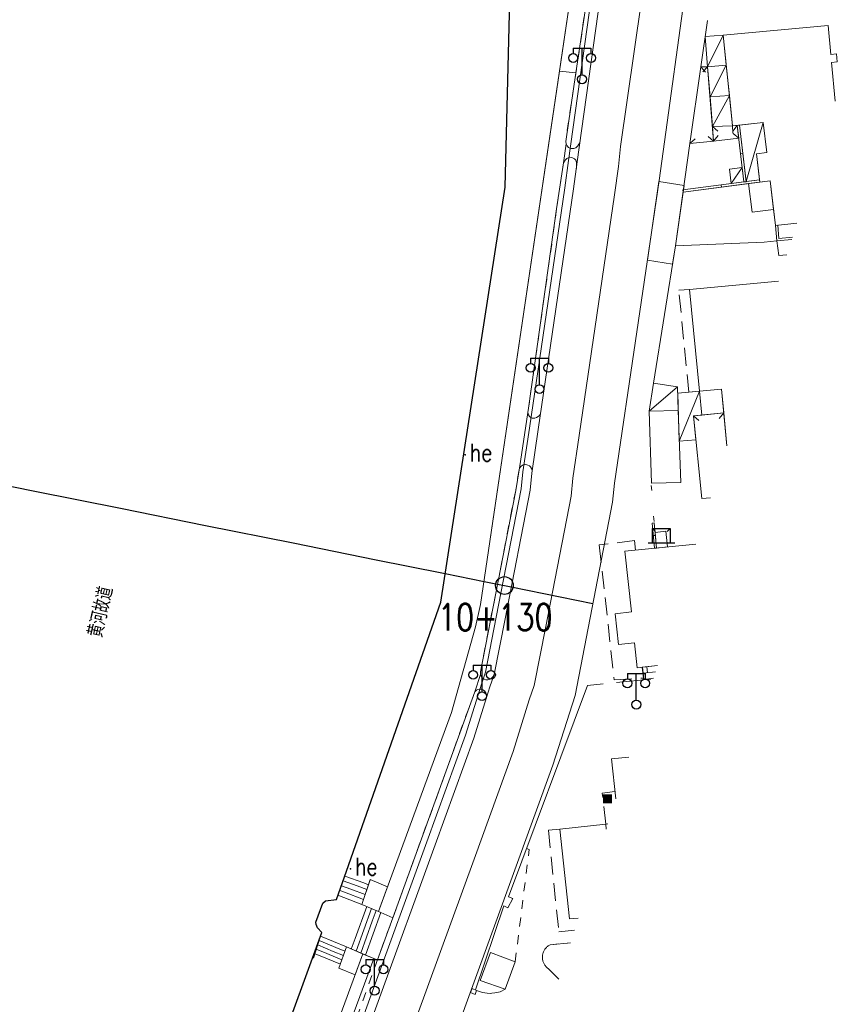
# Model space of a CAD drawing. Extents: x 39508475 to 39522402, y 3783947 to 3795549.
# Tile 239 of 256: x 39518077 to 39518170, y 3792332 to 3792443. Entities that reach past the tile are written whole.
import ezdxf
from ezdxf.enums import TextEntityAlignment as Align

# ---------------------------------------------------------------- set-up
doc = ezdxf.new("R2010")
doc.units = 0
doc.header["$PDSIZE"] = 0.2
for name, pattern in [('X0', [4, 3, -1]), ('X5', [3, 2, -1]), ('X6', [2, 1, -1])]:
    doc.linetypes.add(name, pattern=pattern)
doc.layers.get('0').update_dxf_attribs({"linetype": 'CONTINUOUS'})
for name, color, linetype in [('DLSS', 4, 'CONTINUOUS'), ('JCDL_DMX_F', 30, 'CONTINUOUS'), ('JCDL_JMDD', 1, 'CONTINUOUS'), ('JCDL_JMDD_F', 231, 'CONTINUOUS'), ('JCDL_JMDM_F', 231, 'CONTINUOUS'), ('JCDL_JMDX_F', 231, 'CONTINUOUS'), ('JCDL_ZBM', 3, 'CONTINUOUS'), ('JMD', 6, 'CONTINUOUS'), ('SXSS', 5, 'CONTINUOUS'), ('zdh', 7, 'CONTINUOUS'), ('断面线', 2, 'CONTINUOUS')]:
    doc.layers.add(name, color=color, linetype=linetype)
for name, color, linetype, lineweight in [('JCDL_JMDX', 1, 'CONTINUOUS', 0), ('JCDL_SXM', 5, 'CONTINUOUS', 0), ('JCDL_ZBX', 3, 'CONTINUOUS', 0), ('JCDL_ZBX_F', 7, 'CONTINUOUS', 0), ('TEXTL_ZJ', 7, 'CONTINUOUS', 0)]:
    doc.layers.add(name, color=color, linetype=linetype, lineweight=lineweight)
doc.styles.add('HZ', font='rs', dxfattribs={"width": 0.8, "bigfont": 'hztxt'})
doc.linetypes.add('10422', pattern='A,2,[150,AAA.SHX,S=1,R=0,X=0,Y=1],2,[177,AAA.SHX,S=1,R=0,X=0,Y=0.8],1e-09', length=4)
doc.linetypes.add('X19', pattern='A,4.5,[145,symbolx.shx,S=1,R=0,X=0,Y=1],4.5,-0.5,[146,symbolx.shx,S=1,R=0,X=0,Y=0],-0.5', length=10)
doc.linetypes.add('X35', pattern='A,2,[150,AAA.SHX,S=1,R=0,X=0,Y=1],2,[177,AAA.SHX,S=1,R=0,X=0,Y=0.8],1e-09', length=4)
doc.linetypes.add('X4', pattern='A,0,-1e-09,[149,symbolx.shx,S=0.15,R=0,X=0,Y=0],-1.6', length=1.6)
doc.linetypes.add('X49', pattern='A,0,[5,symbolt.shx,S=1,R=0,X=0,Y=0],-10', length=10)
doc.linetypes.add('X7', pattern='A,6,-1.333,[149,symbolx.shx,S=0.25,R=0,X=0,Y=0],-1.333,[149,symbolx.shx,S=0.25,R=0,X=0,Y=0],-1.333', length=9.999)

# ---------------------------------------------------------------- blocks, each defined once
blk = doc.blocks.new('2382000')
at = {"color": 0, "const_width": 1}
blk.add_lwpolyline([(-0.5, 0), (0.5, 0)], dxfattribs=at)
blk = doc.blocks.new('3521000')
at = {"color": 0}
for p, q in [((-1, 3.5), (1, 3.5)), ((0, 0.5), (0, 3.5))]:
    blk.add_line(p, q, dxfattribs=at)
at = {"color": 0, "linetype": 'Continuous', "flags": 128}
for points in [[(-1, 3.5), (-1, 2.9)], [(1, 3.5), (1, 2.9)]]:
    blk.add_lwpolyline(points, dxfattribs=at)
at = {"color": 0}
for centre in [(-1, 2.4), (1, 2.4), (0, 0)]:
    blk.add_circle(centre, 0.5, dxfattribs=at)
blk = doc.blocks.new('3552000')
at = {"color": 0}
for p, q in [((-1, 1.6), (-0.65, 1.25)), ((-1, 1.6), (1, 1.6)), ((-1, 0), (-1, 1.6)), ((1, 1.6), (0.65, 1.25)), ((1, 1.6), (1, 0)), ((-1.5, 0), (1.5, 0))]:
    blk.add_line(p, q, dxfattribs=at)

msp = doc.modelspace()

# ---------------------------------------------------------------- linework, layer by layer
at = {"layer": 'DLSS', "linetype": 'X7', "lineweight": 0}
msp.add_lwpolyline([(39518092.18949, 3792250), (39518095.267, 3792258.38738), (39518105.38753, 3792285.7391), (39518114.08621, 3792309.40366), (39518116.01544, 3792314.65118), (39518119.80781, 3792324.20066), (39518122.26235, 3792330.95848), (39518128.67131, 3792348.59834), (39518133.07805, 3792360.7285), (39518134.88717, 3792366.52732), (39518135.45673, 3792368.14658), (39518136.74797, 3792374.78071), (39518139.60986, 3792389.48177), (39518139.81459, 3792391.5091), (39518140.52209, 3792396.30204), (39518144.51527, 3792423.43448), (39518144.94426, 3792426.61108), (39518145.17429, 3792428.87269), (39518148.2911, 3792450.58509), (39518148.96509, 3792454.55318), (39518149.40353, 3792457.13571), (39518153.68458, 3792486.63333), (39518155.66548, 3792500)], dxfattribs=at)
at = {"layer": 'DLSS', "linetype": 'Continuous', "lineweight": 20}
for points in [[(39518097.20797, 3792250), (39518097.44999, 3792250.66264), (39518120.40475, 3792312.88113), (39518124.23912, 3792322.54604), (39518137.54934, 3792359.18531), (39518140.05925, 3792367.03658), (39518144.29476, 3792388.79219), (39518144.50989, 3792390.92773), (39518149.53245, 3792425.05057), (39518152.96846, 3792449.8766), (39518156.54301, 3792472.073), (39518157.66355, 3792481.64682), (39518157.808, 3792482.869), (39518160.41285, 3792500)], [(39518150.94448, 3792500), (39518149.064, 3792487.31099), (39518144.79, 3792457.862), (39518144.361, 3792455.335), (39518143.677, 3792451.308), (39518140.306, 3792427.16001), (39518139.89101, 3792424.08701), (39518135.90201, 3792396.983), (39518135.179, 3792392.08499), (39518134.985, 3792390.164), (39518132.164, 3792375.673), (39518130.938, 3792369.374), (39518130.454, 3792367.998), (39518130.08374, 3792366.81279), (39518128.652, 3792362.222), (39518124.282, 3792350.193), (39518117.873, 3792332.553), (39518115.44199, 3792325.86)]]:
    msp.add_lwpolyline(points, dxfattribs=at)
at = {"layer": 'DLSS', "linetype": 'X6', "lineweight": 0}
for points in [[(39518143.677, 3792451.308), (39518142.275, 3792451.43799), (39518139.007, 3792429.449), (39518139.047, 3792429.166), (39518139.17099, 3792428.927), (39518139.32799, 3792428.776), (39518139.46599, 3792428.69799), (39518139.62299, 3792428.65), (39518139.91, 3792428.651), (39518140.133, 3792428.733), (39518140.35801, 3792428.927), (39518140.471, 3792429.135), (39518140.62841, 3792429.43792)], [(39518140.226, 3792426.376), (39518140.21788, 3792427.0598), (39518140.13819, 3792427.33101), (39518139.97768, 3792427.49444), (39518139.75837, 3792427.60647), (39518139.452, 3792427.66101), (39518139.13611, 3792427.52407), (39518138.97317, 3792427.38264), (39518138.86209, 3792427.20964), (39518138.751, 3792427.019), (39518137.98199, 3792421.847), (39518134.81399, 3792399.40501), (39518134.73454, 3792398.89061), (39518134.79278, 3792398.65667), (39518134.94083, 3792398.43722), (39518135.07082, 3792398.33226), (39518135.23, 3792398.26301), (39518135.39593, 3792398.25032), (39518135.51015, 3792398.26665), (39518135.52104, 3792398.2721), (39518135.70056, 3792398.33197), (39518135.89639, 3792398.43539), (39518136.04871, 3792398.5769), (39518136.14119, 3792398.6912)], [(39518135.22336, 3792392.38648), (39518135.13745, 3792392.61381), (39518135.03914, 3792392.7731), (39518134.91511, 3792392.89091), (39518134.74614, 3792392.98607), (39518134.503, 3792393.039), (39518134.22153, 3792392.99655), (39518133.9949, 3792392.86718), (39518133.80867, 3792392.63313), (39518133.74258, 3792392.4412), (39518133.366, 3792390.129), (39518129.39587, 3792369.70265), (39518129.38801, 3792369.40301), (39518129.4613, 3792369.22045), (39518129.60398, 3792369.02068), (39518129.70477, 3792368.9353), (39518129.82499, 3792368.878), (39518130.02092, 3792368.80511), (39518130.23304, 3792368.79963), (39518130.39626, 3792368.8367), (39518130.55549, 3792368.91338), (39518130.67059, 3792369.00275), (39518130.78535, 3792369.13954), (39518130.93782, 3792369.37391)], [(39518130.08374, 3792366.81279), (39518130.06285, 3792367.1416), (39518129.99867, 3792367.34171), (39518129.85133, 3792367.54362), (39518129.678, 3792367.667), (39518129.4968, 3792367.73057), (39518129.30619, 3792367.74418), (39518129.09488, 3792367.69879), (39518128.93982, 3792367.6174), (39518128.751, 3792367.426), (39518111.164, 3792318.944), (39518111.13275, 3792318.69589), (39518111.19835, 3792318.45548), (39518111.31647, 3792318.27506), (39518111.41892, 3792318.17928), (39518111.551, 3792318.101), (39518111.71, 3792318.063), (39518111.86923, 3792318.02394), (39518112.02072, 3792318.03845), (39518112.23853, 3792318.11899), (39518112.45448, 3792318.33718)], [(39518133.31505, 3792337.03712), (39518134.88409, 3792349.67234), (39518134.5942, 3792349.78077)], [(39518138.24269, 3792335.05378), (39518137.09496, 3792336.20409), (39518137.02347, 3792336.25405), (39518136.95503, 3792336.30816), (39518136.88965, 3792336.36591), (39518136.82751, 3792336.42713), (39518136.76881, 3792336.49165), (39518136.71369, 3792336.55927), (39518136.66235, 3792336.6298), (39518136.61492, 3792336.70301), (39518136.57156, 3792336.7787), (39518136.53239, 3792336.85664), (39518136.49751, 3792336.9366), (39518136.46703, 3792337.01834), (39518136.44108, 3792337.10163), (39518136.41968, 3792337.18619), (39518136.40293, 3792337.27181), (39518136.39086, 3792337.35821), (39518136.38352, 3792337.44512), (39518136.38093, 3792337.53233), (39518136.38308, 3792337.61953), (39518136.38999, 3792337.70649), (39518136.40162, 3792337.79295), (39518136.41794, 3792337.87865), (39518136.43891, 3792337.96332), (39518136.46445, 3792338.04672), (39518136.49451, 3792338.12862), (39518136.52899, 3792338.20874), (39518136.56777, 3792338.28688), (39518136.61076, 3792338.3628), (39518136.65782, 3792338.43626), (39518136.70881, 3792338.50703), (39518136.76358, 3792338.57493), (39518136.82196, 3792338.63975), (39518136.88379, 3792338.70127), (39518136.94888, 3792338.75935), (39518137.01704, 3792338.81379), (39518137.08806, 3792338.86445), (39518137.16175, 3792338.91116), (39518137.23804, 3792338.95343), (39518139.53654, 3792339.16368)], [(39518128.96405, 3792333.79832), (39518129.63769, 3792333.56176), (39518130.16387, 3792333.47991), (39518130.49661, 3792333.47015), (39518130.69633, 3792333.47529), (39518131.00337, 3792333.51249), (39518131.60948, 3792333.65243), (39518132.17291, 3792333.9238)]]:
    msp.add_lwpolyline(points, dxfattribs=at)
at = {"layer": 'JCDL_DMX_F', "color": 3, "linetype": 'X35', "lineweight": 0}
for points in [[(39518117.88804, 3792342.68606), (39518126.13195, 3792365.1088), (39518128.83537, 3792374.77183), (39518129.41843, 3792377.27884), (39518139.51362, 3792445.54932)], [(39518083.81127, 3792250), (39518116.13343, 3792337.91365)]]:
    msp.add_lwpolyline(points, dxfattribs=at)
at = {"layer": 'JCDL_JMDM_F', "lineweight": 0}
msp.add_lwpolyline([(39518149.25458, 3792383.63644), (39518149.07427, 3792385.39722), (39518150.28394, 3792385.52111), (39518150.46426, 3792383.76031), (39518149.25458, 3792383.63644)], dxfattribs=at)
at = {"layer": 'JCDL_JMDX', "color": 6, "linetype": 'X19', "lineweight": 0}
for points in [[(39518154.9774, 3792443.07833), (39518154.23827, 3792437.85611)], [(39518153.01244, 3792429.195), (39518151.38297, 3792417.68211)], [(39518151.38297, 3792417.68211), (39518148.90427, 3792402.20063)], [(39518151.38297, 3792417.68211), (39518161.38028, 3792418.08771), (39518162.81627, 3792418.24518)], [(39518148.61262, 3792368.86595), (39518144.74772, 3792368.47996)], [(39518143.24431, 3792368.32877), (39518141.46329, 3792368.14966), (39518132.56478, 3792344.35529), (39518133.03838, 3792344.15796), (39518132.49767, 3792343.1015), (39518132.03099, 3792343.31339), (39518128.8257, 3792333.85635)], [(39518116.96918, 3792346.28747), (39518118.90979, 3792345.47968)], [(39518113.45051, 3792336.29578), (39518115.26087, 3792335.54035)]]:
    msp.add_lwpolyline(points, dxfattribs=at)
at = {"layer": 'JCDL_JMDX', "color": 6, "linetype": 'Continuous', "lineweight": 0}
for points in [[(39518154.99934, 3792437.84846), (39518156.76011, 3792441.4294)], [(39518155.2741, 3792434.45553), (39518157.1053, 3792438.019)], [(39518155.54438, 3792431.11781), (39518157.44817, 3792434.63162)], [(39518158.34424, 3792431.23624), (39518158.59253, 3792431.26544)], [(39518158.34424, 3792431.23624), (39518159.09209, 3792424.87808)], [(39518158.59253, 3792431.26544), (39518159.34038, 3792424.90728)], [(39518161.26301, 3792431.57099), (39518159.33999, 3792424.91057)], [(39518158.71817, 3792428.05716), (39518158.96645, 3792428.08636)], [(39518158.90053, 3792426.50672), (39518157.65425, 3792424.68971)], [(39518152.20621, 3792423.97597), (39518160.84397, 3792425.10761)], [(39518152.23868, 3792423.72808), (39518160.87645, 3792424.85972)], [(39518156.55757, 3792424.2939), (39518156.52509, 3792424.54179)], [(39518159.09209, 3792424.87808), (39518159.34038, 3792424.90728)], [(39518160.87645, 3792424.85972), (39518160.84397, 3792425.10761)], [(39518152.23868, 3792423.72808), (39518152.20621, 3792423.97597)], [(39518162.64683, 3792419.98697), (39518162.89563, 3792420.0114)], [(39518162.64683, 3792419.98697), (39518162.81784, 3792418.24535), (39518164.48499, 3792418.41186)], [(39518162.89563, 3792420.0114), (39518163.04217, 3792418.519), (39518164.56666, 3792418.67126)], [(39518148.39837, 3792399.04086), (39518151.60949, 3792401.7861)], [(39518151.8108, 3792395.67628), (39518154.08662, 3792401.3115)], [(39518148.744, 3792386.45), (39518148.99294, 3792386.47297)], [(39518148.744, 3792386.45), (39518149.00588, 3792383.61097)], [(39518148.99294, 3792386.47297), (39518149.25482, 3792383.63393)], [(39518148.87494, 3792385.03049), (39518149.12388, 3792385.05345)], [(39518149.00588, 3792383.61097), (39518149.25482, 3792383.63393)], [(39518149.14253, 3792369.67688), (39518147.72, 3792369.523), (39518147.63864, 3792370.21189), (39518149.36918, 3792370.39684)], [(39518149.36918, 3792370.39684), (39518147.63864, 3792370.21189)], [(39518147.72531, 3792369.52358), (39518147.65071, 3792370.21318)], [(39518148.2224, 3792369.57735), (39518148.14788, 3792370.26631)], [(39518147.72, 3792369.523), (39518149.14253, 3792369.67688)], [(39518147.72, 3792369.523), (39518147.794, 3792368.83799)], [(39518148.91665, 3792368.95939), (39518147.794, 3792368.83799), (39518147.72, 3792369.523)], [(39518147.794, 3792368.83799), (39518148.91665, 3792368.95939)], [(39518114.31427, 3792347.21618), (39518113.33246, 3792344.51659)], [(39518116.23839, 3792345.92256), (39518114.11791, 3792346.67626)], [(39518114.78543, 3792345.21958), (39518113.72519, 3792345.59643)], [(39518115.51191, 3792345.57107), (39518113.92155, 3792346.13634)], [(39518116.59612, 3792345.15323), (39518115.51191, 3792345.57107)], [(39518116.96487, 3792346.27405), (39518116.043, 3792343.47201)], [(39518116.7805, 3792345.71364), (39518116.23839, 3792345.92256)], [(39518116.043, 3792343.47201), (39518113.33246, 3792344.51659)], [(39518114.05895, 3792344.86809), (39518113.52883, 3792345.05651)], [(39518116.22738, 3792344.03242), (39518114.05895, 3792344.86809)], [(39518116.41175, 3792344.59282), (39518114.78543, 3792345.21958)], [(39518116.57525, 3792343.24525), (39518115.26725, 3792339.66324)], [(39518116.043, 3792343.47201), (39518118.172, 3792342.565)], [(39518117.1075, 3792343.0185), (39518116.2355, 3792340.6305)], [(39518118.172, 3792342.565), (39518116.454, 3792337.777)], [(39518117.63975, 3792342.79175), (39518117.20375, 3792341.59774)], [(39518117.20375, 3792341.59774), (39518115.91525, 3792338.00675)], [(39518110.57813, 3792337.44395), (39518111.37235, 3792339.92522)], [(39518114.299, 3792338.69599), (39518111.37235, 3792339.92522)], [(39518116.2355, 3792340.6305), (39518115.3765, 3792338.2365)], [(39518112.81065, 3792338.19518), (39518111.05466, 3792338.93271)], [(39518113.55483, 3792338.44559), (39518111.21351, 3792339.42896)], [(39518115.26725, 3792339.66324), (39518114.83775, 3792338.46625)], [(39518111.32231, 3792337.69436), (39518110.73698, 3792337.9402)], [(39518112.06648, 3792337.94476), (39518110.89582, 3792338.43645)], [(39518113.62021, 3792336.77582), (39518111.32231, 3792337.69436)], [(39518113.7899, 3792337.25587), (39518112.06648, 3792337.94476)], [(39518113.9596, 3792337.73591), (39518112.81065, 3792338.19518)], [(39518113.45051, 3792336.29578), (39518114.299, 3792338.69599)], [(39518114.1293, 3792338.21595), (39518113.55483, 3792338.44559)], [(39518114.299, 3792338.69599), (39518116.454, 3792337.777)]]:
    msp.add_lwpolyline(points, dxfattribs=at)
at = {"layer": 'JCDL_JMDX', "color": 6, "linetype": 'X5', "lineweight": 0}
for points in [[(39518154.08662, 3792401.3115), (39518152.87216, 3792401.19458), (39518151.7602, 3792412.66947), (39518152.97047, 3792412.76913)], [(39518146.8833, 3792383.39388), (39518146.77314, 3792384.46995), (39518142.78183, 3792384.00891), (39518144.47507, 3792368.77086), (39518147.76983, 3792368.98714), (39518147.63864, 3792370.21189)], [(39518143.51179, 3792352.54595), (39518143.13127, 3792356.03842), (39518144.5559, 3792356.19242)], [(39518138.32663, 3792351.96432), (39518137.04929, 3792351.84881), (39518138.2345, 3792340.38964), (39518139.98055, 3792340.57408)]]:
    msp.add_lwpolyline(points, dxfattribs=at)
at = {"layer": 'JCDL_JMDX_F', "linetype": 'Continuous', "lineweight": 0}
for points in [[(39518154.23827, 3792437.85611), (39518154.75978, 3792437.24946)], [(39518154.99934, 3792437.84846), (39518154.45402, 3792437.26312)], [(39518155.54438, 3792431.11781), (39518156.13999, 3792430.58372)], [(39518157.79744, 3792431.1809), (39518157.84895, 3792430.38256)], [(39518158.34424, 3792431.23624), (39518157.84344, 3792430.61239)], [(39518153.01244, 3792429.195), (39518153.58704, 3792429.75162)], [(39518155.67652, 3792429.48608), (39518155.05982, 3792429.99566)], [(39518155.67652, 3792429.48608), (39518156.18339, 3792430.10501)], [(39518158.5107, 3792429.821), (39518157.88268, 3792430.31656)], [(39518156.80879, 3792398.86096), (39518156.29966, 3792398.24388)], [(39518153.39506, 3792398.52894), (39518154.01376, 3792398.02178)], [(39518148.64801, 3792390.68499), (39518148.72628, 3792390.12892)], [(39518148.974, 3792386.63999), (39518148.91821, 3792387.22965)], [(39518128.46415, 3792334.00804), (39518128.28481, 3792333.55752), (39518128.78471, 3792333.3478), (39518128.96405, 3792333.79832), (39518128.46415, 3792334.00804)]]:
    msp.add_lwpolyline(points, dxfattribs=at)
at = {"layer": 'JCDL_SXM', "lineweight": 0}
for points in [[(39518116.043, 3792343.47201), (39518116.96918, 3792346.28747), (39518118.90979, 3792345.47968), (39518117.88804, 3792342.68606), (39518116.043, 3792343.47201)], [(39518116.13342, 3792337.91365), (39518115.26087, 3792335.54035), (39518113.45051, 3792336.29578), (39518114.299, 3792338.696), (39518116.13342, 3792337.91365)]]:
    msp.add_lwpolyline(points, dxfattribs=at)
at = {"layer": 'JCDL_ZBM', "linetype": 'Continuous', "lineweight": 0}
for points in [[(39518144.79, 3792457.862), (39518143.677, 3792451.308), (39518142.275, 3792451.43799), (39518140.15342, 3792437.16277), (39518138.29944, 3792437.33823), (39518139.51362, 3792445.54933), (39518140.98199, 3792445.381), (39518141.848, 3792451.979), (39518142.082, 3792453.757), (39518142.946, 3792460.336), (39518141.40386, 3792460.49389), (39518147.65491, 3792499.9997), (39518149.49718, 3792499.99914), (39518143.36201, 3792458.078), (39518144.79, 3792457.862)], [(39518118.172, 3792342.565), (39518117.88804, 3792342.68606), (39518126.13194, 3792365.1088), (39518128.83537, 3792374.77183), (39518129.41843, 3792377.27884), (39518138.29944, 3792437.33823), (39518140.15342, 3792437.16277), (39518139.007, 3792429.449), (39518139.047, 3792429.166), (39518138.751, 3792427.019), (39518137.98199, 3792421.847), (39518134.81399, 3792399.40501), (39518134.73454, 3792398.89061), (39518133.80867, 3792392.63313), (39518133.74258, 3792392.4412), (39518133.366, 3792390.129), (39518129.39587, 3792369.70265), (39518129.38801, 3792369.40301), (39518128.751, 3792367.426), (39518119.52171, 3792341.98364), (39518118.172, 3792342.565)], [(39518148.21668, 3792416.06668), (39518149.51423, 3792424.92966), (39518152.34368, 3792424.47009), (39518152.23868, 3792423.72808), (39518151.38297, 3792417.68211), (39518151.05054, 3792415.60583), (39518148.21668, 3792416.06668)], [(39518159.61695, 3792424.69472), (39518160.03903, 3792421.46951), (39518162.41682, 3792421.78041), (39518162.64683, 3792419.98697), (39518162.81627, 3792418.24518), (39518161.38029, 3792418.08771), (39518151.38297, 3792417.68211), (39518152.23868, 3792423.72809), (39518159.61695, 3792424.69472)], [(39518163.93991, 3792416.68043), (39518163.0106, 3792416.59277), (39518162.81784, 3792418.24535), (39518164.48499, 3792418.41186)], [(39518118.172, 3792342.565), (39518119.52171, 3792341.98364), (39518117.79721, 3792337.22976), (39518117.38263, 3792337.39866), (39518116.45541, 3792337.78091), (39518118.172, 3792342.565)], [(39518138.24269, 3792335.05378), (39518137.09496, 3792336.20409), (39518137.02347, 3792336.25405), (39518136.95503, 3792336.30816), (39518136.88965, 3792336.36591), (39518136.82751, 3792336.42713), (39518136.76881, 3792336.49165), (39518136.71369, 3792336.55927), (39518136.66235, 3792336.6298), (39518136.61492, 3792336.70301), (39518136.57156, 3792336.7787), (39518136.53239, 3792336.85664), (39518136.49751, 3792336.9366), (39518136.46703, 3792337.01834), (39518136.44108, 3792337.10163), (39518136.41968, 3792337.18619), (39518136.40293, 3792337.27181), (39518136.39086, 3792337.35821), (39518136.38352, 3792337.44512), (39518136.38093, 3792337.53233), (39518136.38308, 3792337.61953), (39518136.38999, 3792337.70649), (39518136.40162, 3792337.79295), (39518136.41794, 3792337.87865), (39518136.43891, 3792337.96332), (39518136.46445, 3792338.04672), (39518136.49451, 3792338.12862), (39518136.52899, 3792338.20874), (39518136.56777, 3792338.28688), (39518136.61076, 3792338.3628), (39518136.65782, 3792338.43626), (39518136.70881, 3792338.50703), (39518136.76358, 3792338.57493), (39518136.82196, 3792338.63975), (39518136.88379, 3792338.70127), (39518136.94888, 3792338.75935), (39518137.01704, 3792338.81379), (39518137.08806, 3792338.86445), (39518137.16175, 3792338.91116), (39518137.23804, 3792338.95343), (39518139.53654, 3792339.16368)], [(39518085.51891, 3792250), (39518086.81299, 3792254.57395), (39518098.65193, 3792286.65013), (39518117.38263, 3792337.39866), (39518116.13342, 3792337.91365), (39518083.81697, 3792250.0155), (39518083.81127, 3792250), (39518085.51891, 3792250)]]:
    msp.add_lwpolyline(points, dxfattribs=at)
at = {"layer": 'JCDL_ZBX', "color": 114, "linetype": 'X49', "lineweight": 0, "true_color": 0x009944}
msp.add_lwpolyline([(39518149.93356, 3792500), (39518148.07459, 3792487.45611), (39518143.80209, 3792458.01752), (39518143.37511, 3792455.50242), (39518142.68864, 3792451.46088), (39518139.3153, 3792427.29604), (39518138.90079, 3792424.22672), (39518134.91269, 3792397.12882), (39518134.18637, 3792392.20832), (39518133.99466, 3792390.31009), (39518131.18242, 3792375.86407), (39518129.9704, 3792369.63684), (39518129.50478, 3792368.3131), (39518129.12917, 3792367.11075), (39518127.70422, 3792362.54176), (39518123.34211, 3792350.53446), (39518116.93309, 3792332.89444), (39518114.50713, 3792326.21532)], dxfattribs=at)
at = {"layer": 'JCDL_ZBX', "color": 114, "linetype": 'X4', "lineweight": 0, "true_color": 0x009944}
for points in [[(39518138.751, 3792427.019), (39518139.047, 3792429.166)], [(39518162.81784, 3792418.24535), (39518163.0106, 3792416.59277), (39518163.93991, 3792416.68043)], [(39518133.80867, 3792392.63313), (39518134.73454, 3792398.89061)], [(39518128.751, 3792367.426), (39518129.38801, 3792369.40301)], [(39518118.172, 3792342.565), (39518119.52171, 3792341.98364)], [(39518116.454, 3792337.77701), (39518117.38263, 3792337.39866), (39518117.79721, 3792337.22976)], [(39518085.51891, 3792250), (39518086.81299, 3792254.57395), (39518098.65193, 3792286.65013), (39518117.38263, 3792337.39866)]]:
    msp.add_lwpolyline(points, dxfattribs=at)
at = {"layer": 'JCDL_ZBX_F', "color": 114, "linetype": 'X0', "lineweight": 0, "true_color": 0x009944}
for points in [[(39518149.51423, 3792424.92966), (39518152.34368, 3792424.47009)], [(39518151.05054, 3792415.60583), (39518148.21668, 3792416.06668)]]:
    msp.add_lwpolyline(points, dxfattribs=at)
at = {"layer": 'JMD', "color": 6, "linetype": 'Continuous', "lineweight": 0}
for points in [[(39518165.05663, 3792420.22766), (39518162.64683, 3792419.98697), (39518162.05016, 3792425.01349), (39518160.87645, 3792424.85972), (39518160.50263, 3792428.03792), (39518161.66799, 3792428.19104), (39518161.26301, 3792431.57099), (39518157.79744, 3792431.1809), (39518156.76011, 3792441.4294), (39518168.58576, 3792442.5084), (39518168.89213, 3792439.23764), (39518169.52862, 3792439.29726), (39518169.61823, 3792438.39382)], [(39518157.1053, 3792438.019), (39518154.99934, 3792437.84846), (39518154.72196, 3792441.27361), (39518156.76011, 3792441.4294), (39518157.1053, 3792438.019)], [(39518153.01244, 3792429.195), (39518154.23827, 3792437.85611), (39518154.99934, 3792437.84846), (39518155.67652, 3792429.48608), (39518153.01244, 3792429.195)], [(39518154.99934, 3792437.84846), (39518157.1053, 3792438.019), (39518157.44817, 3792434.63162), (39518155.2741, 3792434.45553), (39518154.99934, 3792437.84846)], [(39518169.61823, 3792438.39382), (39518168.97681, 3792438.33374), (39518169.38495, 3792433.97645)], [(39518155.2741, 3792434.45553), (39518157.44817, 3792434.63162), (39518157.79744, 3792431.1809), (39518155.54438, 3792431.11781), (39518155.2741, 3792434.45553)], [(39518158.34424, 3792431.23624), (39518158.5107, 3792429.821), (39518155.67652, 3792429.48608), (39518155.54438, 3792431.11781), (39518157.79744, 3792431.1809), (39518158.34424, 3792431.23624)], [(39518161.26301, 3792431.57099), (39518161.66799, 3792428.19104), (39518160.50263, 3792428.03792), (39518160.84724, 3792425.10803), (39518159.33999, 3792424.91057), (39518158.593, 3792431.26101), (39518161.26301, 3792431.57099)], [(39518158.90053, 3792426.50672), (39518159.09209, 3792424.87808), (39518157.65425, 3792424.68971), (39518157.46265, 3792426.31862), (39518158.90053, 3792426.50672)], [(39518162.41682, 3792421.78041), (39518160.03903, 3792421.46951), (39518159.61695, 3792424.69472), (39518162.05016, 3792425.01349), (39518162.41682, 3792421.78041)], [(39518157.16369, 3792395.15591), (39518156.56021, 3792401.54962), (39518154.08663, 3792401.3115), (39518152.97048, 3792412.76913), (39518163.00121, 3792413.69866)], [(39518148.39837, 3792399.04086), (39518148.90427, 3792402.20063), (39518151.60949, 3792401.7861), (39518151.69694, 3792399.13216), (39518148.39837, 3792399.04086)], [(39518154.08662, 3792401.3115), (39518154.3456, 3792398.62139), (39518153.39506, 3792398.52894), (39518153.66691, 3792395.83468), (39518151.8108, 3792395.67628), (39518151.63291, 3792401.07529), (39518154.08662, 3792401.3115)], [(39518154.08662, 3792401.3115), (39518156.5602, 3792401.54962), (39518156.80879, 3792398.86096), (39518154.3456, 3792398.62139), (39518154.08662, 3792401.3115)], [(39518148.39837, 3792399.04086), (39518151.69694, 3792399.13216), (39518151.96384, 3792391.03157), (39518148.65757, 3792390.94006), (39518148.39837, 3792399.04086)], [(39518155.32244, 3792389.30724), (39518154.33515, 3792389.21206), (39518153.39506, 3792398.52894), (39518156.80879, 3792398.86096), (39518157.16177, 3792395.14983)], [(39518149.36932, 3792370.39729), (39518147.07765, 3792370.1518), (39518146.77728, 3792372.95575), (39518144.95769, 3792372.76083), (39518144.58488, 3792376.24092), (39518146.40447, 3792376.43584), (39518145.68458, 3792383.27117), (39518153.67988, 3792384.08966)], [(39518144.64315, 3792355.38471), (39518144.15801, 3792359.87201), (39518146.12054, 3792360.0776)], [(39518140.4146, 3792341.95281), (39518139.44601, 3792341.851), (39518138.32663, 3792351.96432), (39518143.51179, 3792352.54595)], [(39518143.51179, 3792352.54595), (39518143.75859, 3792352.57492)], [(39518143.57245, 3792351.98364), (39518143.51179, 3792352.54595)], [(39518129.38044, 3792334.93468), (39518130.52695, 3792338.05995), (39518133.31505, 3792337.03712), (39518132.17292, 3792333.9238), (39518129.38044, 3792334.93468)]]:
    msp.add_lwpolyline(points, dxfattribs=at)
at = {"layer": 'SXSS', "linetype": '10422', "flags": 128}
msp.add_lwpolyline([(39517923.871, 3791642.142), (39517922.69856, 3791677.75862), (39517928.15308, 3791677.9836), (39517932.9274, 3791678.5924), (39517936.12975, 3791679.39114), (39517938.7773, 3791680.2088), (39517940.33646, 3791680.73242), (39517943.8242, 3791682.161), (39517947.46362, 3791683.97023), (39517950.62534, 3791701.26677), (39517960.34648, 3791750), (39517971.0906, 3791803.86154), (39517976.26565, 3791827.62678), (39517976.44135, 3791828.29378), (39517977.26272, 3791831.41178), (39517977.591, 3791832.658), (39517990.763, 3791885.70899), (39517989.837, 3791886.822), (39517988.65882, 3791887.86485), (39517987.97136, 3791888.94127), (39517987.66999, 3791889.662), (39517987.46966, 3791890.67594), (39517987.43302, 3791891.32987), (39517987.58467, 3791892.50883), (39517993.222, 3791912.719), (39517993.742, 3791914.43101), (39517994.523, 3791915.51501), (39517995.146, 3791916.06101), (39517995.802, 3791916.465), (39517996.871, 3791916.85699), (39517998.729, 3791917.11501), (39517999.44601, 3791917.342), (39518000, 3791917.63716), (39518000.437, 3791917.86999), (39518001.094, 3791918.402), (39518020.80444, 3792000), (39518043.60841, 3792094.40467), (39518047.856, 3792111.989), (39518051.95988, 3792129.16266), (39518052.669, 3792132.194), (39518059.1379, 3792192.3349), (39518059.677, 3792197.34701), (39518060.29799, 3792199.946), (39518060.718, 3792201.434), (39518078.45956, 3792250), (39518092.28169, 3792287.50762), (39518111.37235, 3792339.92522), (39518111.50001, 3792340.324), (39518111.034, 3792340.84401), (39518110.875, 3792341.23), (39518110.837, 3792341.494), (39518111.63, 3792343.64401), (39518111.927, 3792343.892), (39518113.155, 3792344.03101), (39518114.31427, 3792347.21618), (39518124.93201, 3792377.555), (39518132.179, 3792424.282), (39518132.72432, 3792445.40861), (39518134.387, 3792459.779), (39518139.86, 3792476.51299), (39518143.19049, 3792500), (39518151.682, 3792559.88299), (39518151.681, 3792560.5535), (39518151.68701, 3792564.97099), (39518148.548, 3792582.37501), (39518144.725, 3792603.23101), (39518143.23101, 3792607.25699), (39518140.308, 3792612.48701), (39518138.21601, 3792615.23101), (39518135.993, 3792617.607), (39518132.168, 3792620.798), (39518129.61399, 3792622.23), (39518126.80301, 3792623.417), (39518121.62499, 3792625.312), (39518120.149, 3792625.45499), (39518119.52, 3792625.88099), (39518119.29777, 3792626.22884), (39518119.037, 3792626.637)], dxfattribs=at)
at = {"layer": 'zdh', "linetype": 'Continuous'}
for p in [(39518127.68, 3792394.143, 36.749), (39518114.75, 3792347.499, 36.738)]:
    msp.add_point(p, dxfattribs=at)
at = {"layer": '断面线', "color": 1, "flags": 128}
msp.add_lwpolyline([(39518027.7968, 3792400.3505), (39518047.48998, 3792396.4301), (39518049.49974, 3792396.02587), (39518056.28778, 3792394.66057), (39518058.94818, 3792394.12547), (39518059.71005, 3792393.97223), (39518070.09069, 3792391.88434), (39518079.17888, 3792390.05639), (39518088.82403, 3792388.11643), (39518098.38977, 3792386.19244), (39518108.27328, 3792384.20453), (39518117.65971, 3792382.3166), (39518125.04198, 3792380.83178), (39518125.42816, 3792380.75411), (39518129.80223, 3792379.87433), (39518131.31378, 3792379.57031), (39518132.10138, 3792379.4119), (39518132.86208, 3792379.2589), (39518142.07789, 3792377.40528)], dxfattribs=at)
at = {"layer": '断面线'}
msp.add_circle((39518132.10138, 3792379.4119), 1, dxfattribs=at)

# ---------------------------------------------------------------- block references
at = {"layer": 'JCDL_JMDD'}
msp.add_blockref('2382000', (39518143.72105, 3792355.39051), dxfattribs=at)
at = {"layer": 'JCDL_JMDD_F'}
for name, p in [('3521000', (39518140.84991, 3792436.44405)), ('3521000', (39518136.05052, 3792401.53823)), ('3552000', (39518149.79406, 3792384.23882)), ('3521000', (39518129.57441, 3792366.95166)), ('3521000', (39518146.959, 3792366.00101)), ('3521000', (39518117.46421, 3792333.77578))]:
    msp.add_blockref(name, p, dxfattribs=at)

# ---------------------------------------------------------------- texts
at = {"layer": 'TEXTL_ZJ', "style": 'HZ', "width": 0.8}
msp.add_text('黄河故道', height=1.8, rotation=77.005387, dxfattribs=at).set_placement((39518087.31243, 3792373.3223), align=Align.BOTTOM_LEFT)
at = {"layer": 'zdh', "linetype": 'Continuous', "style": 'HZ', "width": 0.8}
for p in [(39518128.18, 3792393.393, 36.749), (39518115.25, 3792346.749, 36.738)]:
    msp.add_text('he', height=2, dxfattribs=at).set_placement(p)
at = {"layer": '断面线', "linetype": 'Continuous', "style": 'HZ', "width": 0.8}
msp.add_text('10+130', height=3, dxfattribs=at).set_placement((39518137.54002, 3792375.84883), align=Align.MIDDLE_RIGHT)

doc.saveas('drawing.dxf')
